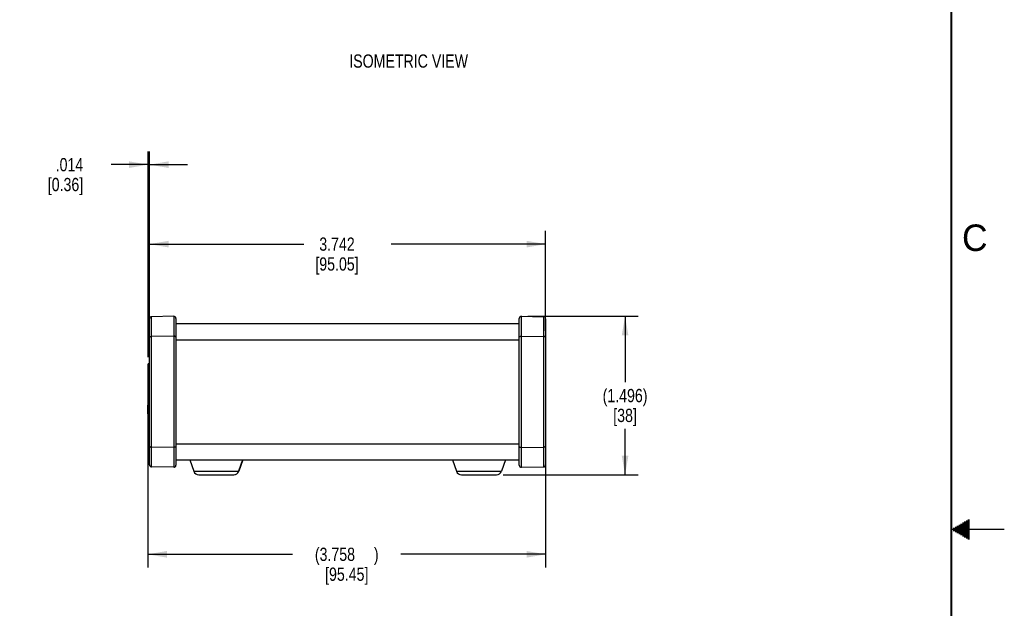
# Model space of a CAD drawing. Header units: inches. Extents: x 0 to 34, y 0 to 22.
# Tile 27 of 47: x 24.7 to 34, y 10.3 to 15.8. Entities that reach past the tile are written whole.
import ezdxf

# ---------------------------------------------------------------- set-up
doc = ezdxf.new("R2010")
doc.units = ezdxf.units.IN
doc.header["$LTSCALE"] = 1.87
doc.header["$MEASUREMENT"] = 0
doc.layers.get('0').update_dxf_attribs({"linetype": 'CONTINUOUS'})
doc.layers.add('DETAIL', color=7, linetype='CONTINUOUS')
doc.layers.add('DIMENSIONS', color=7, linetype='CONTINUOUS')
doc.styles.get("Standard").update_dxf_attribs({"font": 'txt', "width": 0.8})
doc.styles.add('TEXTSTYLE_2', font='txt')
doc.dimstyles.new('DIMSTYLE_1', dxfattribs={"dimtxt": 0.125, "dimasz": 0.18, "dimexe": 0.125, "dimexo": 0.0625, "dimgap": 0.0625, "dimtad": 0, "dimtih": 1, "dimtoh": 1, "dimdec": 3, "dimzin": 4, "dimdsep": 46, "dimtxsty": 'STANDARD', "dimblk": '_FILLED', "dimblk1": '_FILLED', "dimblk2": '_FILLED', "dimcen": 0.09, "dimadec": 0, "dimazin": 0, "dimtp": 0.001, "dimtm": 0.001, "dimtfac": 1, "dimtdec": 3, "dimtofl": 0, "dimtmove": 0, "dimatfit": 3, "dimldrblk": '_FILLED', "dimfxl": 1, "dimtolj": 1, "dimtzin": 4, "dimarcsym": 0})

# ---------------------------------------------------------------- blocks, each defined once
blk = doc.blocks.new('_FILLED')
at = {"color": 0, "linetype": 'BYBLOCK'}
blk.add_solid([(0, 0), (-1, 0.174), (-1, -0.174)], dxfattribs=at)
blk = doc.blocks.new('*D25')
at = {"layer": 'DIMENSIONS', "color": 2, "linetype": 'CONTINUOUS'}
for p, q in [((29.5008, 13.0104), (30.5429, 13.0104)), ((30.4179, 13.0104), (30.4179, 12.3874)), ((30.4179, 11.5144), (30.4179, 11.9499)), ((29.2652, 11.5144), (30.5429, 11.5144))]:
    blk.add_line(p, q, dxfattribs=at)
at = {"layer": 'DIMENSIONS', "color": 2, "linetype": 'CONTINUOUS', "xscale": 0.18, "yscale": 0.18, "zscale": 0.18}
for p, rotation in [((30.4179, 13.0104), 90), ((30.4179, 11.5144), 270)]:
    blk.add_blockref('_FILLED', p, dxfattribs=dict(at, rotation=rotation))
at = {"layer": 'DIMENSIONS', "color": 2, "linetype": 'CONTINUOUS', "insert": (30.4179, 12.3249), "char_height": 0.125, "width": 0.7, "attachment_point": 2, "line_spacing_factor": 0.9}
blk.add_mtext('(1.496)\\P[38]', dxfattribs=at)
blk = doc.blocks.new('*D26')
at = {"layer": 'DIMENSIONS', "color": 2, "linetype": 'CONTINUOUS'}
for p, q in [((25.9259, 12.241), (25.9259, 13.8164)), ((29.6679, 12.8734), (29.6679, 13.8164)), ((25.9259, 13.6914), (27.3844, 13.6914)), ((29.6679, 13.6914), (28.2094, 13.6914))]:
    blk.add_line(p, q, dxfattribs=at)
at = {"layer": 'DIMENSIONS', "color": 2, "linetype": 'CONTINUOUS', "xscale": 0.18, "yscale": 0.18, "zscale": 0.18, "rotation": 180}
blk.add_blockref('_FILLED', (25.9259, 13.6914), dxfattribs=at)
at = {"layer": 'DIMENSIONS', "color": 2, "linetype": 'CONTINUOUS', "xscale": 0.18, "yscale": 0.18, "zscale": 0.18}
blk.add_blockref('_FILLED', (29.6679, 13.6914), dxfattribs=at)
at = {"layer": 'DIMENSIONS', "color": 2, "linetype": 'CONTINUOUS', "insert": (27.6969, 13.7539), "char_height": 0.125, "width": 0.7, "attachment_point": 2, "line_spacing_factor": 0.9}
blk.add_mtext('3.742\\P[95.05]', dxfattribs=at)
blk = doc.blocks.new('*D27')
at = {"layer": 'DIMENSIONS', "color": 2, "linetype": 'CONTINUOUS'}
for p, q in [((25.9099, 12.0277), (25.9099, 10.6394)), ((29.6679, 11.7224), (29.6679, 10.6394)), ((25.9099, 10.7644), (27.2764, 10.7644)), ((29.6679, 10.7644), (28.3014, 10.7644))]:
    blk.add_line(p, q, dxfattribs=at)
at = {"layer": 'DIMENSIONS', "color": 2, "linetype": 'CONTINUOUS', "xscale": 0.18, "yscale": 0.18, "zscale": 0.18, "rotation": 180}
blk.add_blockref('_FILLED', (25.9099, 10.7644), dxfattribs=at)
at = {"layer": 'DIMENSIONS', "color": 2, "linetype": 'CONTINUOUS', "xscale": 0.18, "yscale": 0.18, "zscale": 0.18}
blk.add_blockref('_FILLED', (29.6679, 10.7644), dxfattribs=at)
at = {"layer": 'DIMENSIONS', "color": 2, "linetype": 'CONTINUOUS', "insert": (27.7889, 10.8269), "char_height": 0.125, "width": 0.9, "attachment_point": 2, "line_spacing_factor": 0.9}
blk.add_mtext('(3.758{\\Ftxt.shx;\\W1.600000;\\H0.125000; })\\P[95.45]', dxfattribs=at)
blk = doc.blocks.new('*D28')
at = {"layer": 'DIMENSIONS', "color": 2, "linetype": 'CONTINUOUS'}
for p, q in [((25.9119, 12.6249), (25.9119, 14.5664)), ((25.9259, 12.8734), (25.9259, 14.5664)), ((25.9119, 14.4414), (25.5623, 14.4414)), ((25.9259, 14.4414), (26.2859, 14.4414))]:
    blk.add_line(p, q, dxfattribs=at)
at = {"layer": 'DIMENSIONS', "color": 2, "linetype": 'CONTINUOUS', "xscale": 0.18, "yscale": 0.18, "zscale": 0.18}
blk.add_blockref('_FILLED', (25.9119, 14.4414), dxfattribs=at)
at = {"layer": 'DIMENSIONS', "color": 2, "linetype": 'CONTINUOUS', "xscale": 0.18, "yscale": 0.18, "zscale": 0.18, "rotation": 180}
blk.add_blockref('_FILLED', (25.9259, 14.4414), dxfattribs=at)
at = {"layer": 'DIMENSIONS', "color": 2, "linetype": 'CONTINUOUS', "insert": (25.2998, 14.5039), "char_height": 0.125, "width": 0.6, "attachment_point": 3, "line_spacing_factor": 0.9}
blk.add_mtext('.014\\P[0.36]', dxfattribs=at)

msp = doc.modelspace()

# ---------------------------------------------------------------- linework, layer by layer
at = {"color": 7, "linetype": 'CONTINUOUS'}
for p, q in [((25.9259, 11.6091), (25.9259, 12.9868)), ((26.1556, 13.0104), (25.9456, 13.0068)), ((25.9456, 11.5891), (25.9456, 13.0068)), ((26.1556, 13.0104), (26.1556, 11.5854)), ((26.1759, 12.9904), (26.1759, 11.6054)), ((26.1759, 12.9414), (29.4179, 12.9414)), ((29.4179, 11.6054), (29.4179, 12.9904)), ((29.4383, 13.0104), (29.6483, 13.0068)), ((29.4383, 11.5854), (29.4383, 13.0104)), ((29.6483, 13.0068), (29.6483, 11.5891)), ((29.6679, 12.9868), (29.6679, 11.6091)), ((26.1556, 12.8225), (25.9456, 12.8207)), ((26.1759, 12.7886), (29.4179, 12.7886)), ((29.4383, 12.8225), (29.6483, 12.8207)), ((25.9119, 12.0174), (25.9119, 12.5624)), ((25.9119, 12.5624), (25.9259, 12.5624)), ((25.9119, 12.4524), (25.9259, 12.4524)), ((25.9119, 12.3524), (25.9259, 12.3524)), ((25.9119, 12.2474), (25.9259, 12.2474)), ((25.9099, 12.0902), (25.9099, 12.1702)), ((25.9119, 12.1702), (25.9099, 12.1702)), ((25.9119, 12.1474), (25.9259, 12.1474)), ((25.9119, 12.0902), (25.9099, 12.0902)), ((25.9259, 12.0174), (25.9119, 12.0174)), ((26.1556, 11.7733), (25.9456, 11.7751)), ((26.1759, 11.8072), (29.4179, 11.8072)), ((29.4383, 11.7733), (29.6483, 11.7751)), ((26.1759, 11.6544), (29.4179, 11.6544)), ((26.3059, 11.6544), (26.3441, 11.5476)), ((26.8059, 11.6544), (26.7678, 11.5476)), ((26.8069, 11.6544), (26.7688, 11.5476)), ((28.7879, 11.6544), (28.8261, 11.5476)), ((29.2879, 11.6544), (29.2498, 11.5476)), ((26.1556, 11.5854), (25.9456, 11.5891)), ((26.3441, 11.5476), (26.7688, 11.5476)), ((28.8261, 11.5476), (29.2498, 11.5476)), ((29.4383, 11.5854), (29.6483, 11.5891)), ((26.3912, 11.5144), (26.7207, 11.5144)), ((28.8732, 11.5144), (29.2027, 11.5144))]:
    msp.add_line(p, q, dxfattribs=at)
at = {"color": 2, "linetype": 'CONTINUOUS'}
for p, q in [((33.6213, 11.07), (33.6697, 11.07)), ((33.6386, 11.08), (33.6697, 11.08)), ((33.6559, 11.09), (33.6697, 11.09)), ((34, 11), (33.5, 11)), ((33.5173, 11.01), (33.6697, 11.01)), ((33.5173, 10.99), (33.6697, 10.99)), ((33.5347, 11.02), (33.6697, 11.02)), ((33.5347, 10.98), (33.6697, 10.98)), ((33.552, 11.03), (33.6697, 11.03)), ((33.5693, 11.04), (33.6697, 11.04)), ((33.5866, 11.05), (33.6697, 11.05)), ((33.6039, 11.06), (33.6697, 11.06)), ((33.552, 10.97), (33.6697, 10.97)), ((33.5693, 10.96), (33.6697, 10.96)), ((33.5866, 10.95), (33.6697, 10.95)), ((33.6039, 10.94), (33.6697, 10.94)), ((33.6213, 10.93), (33.6697, 10.93)), ((33.6386, 10.92), (33.6697, 10.92)), ((33.6559, 10.91), (33.6697, 10.91))]:
    msp.add_line(p, q, dxfattribs=at)
at = {"color": 7, "linetype": 'CONTINUOUS', "const_width": 0.02}
msp.add_lwpolyline([(33.5, 0.5), (33.5, 21.5)], dxfattribs=at)
at = {"color": 7, "linetype": 'CONTINUOUS'}
for centre, radius, start, end in [((25.9459, 12.9868), 0.02, 91, 180), ((26.1559, 12.9904), 0.02, 0, 91), ((29.4379, 12.9904), 0.02, 89, 180), ((29.6479, 12.9868), 0.02, 0, 89), ((26.0599, 12.3086), 0.2938, 117.19833, 120.24801), ((25.9949, 12.2564), 0.253, 250.85154, 254.14127), ((25.9459, 11.6091), 0.02, 180, 269), ((26.1559, 11.6054), 0.02, 269, 360), ((26.3912, 11.5644), 0.05, 199.65382, 270), ((26.7207, 11.5644), 0.05, 270, 340.34618), ((26.7217, 11.5644), 0.05, 270, 340.34618), ((28.8732, 11.5644), 0.05, 199.65382, 270), ((29.2027, 11.5644), 0.05, 270, 340.34618), ((29.4379, 11.6054), 0.02, 180, 271), ((29.6479, 11.6091), 0.02, 271, 360)]:
    msp.add_arc(centre, radius, start, end, dxfattribs=at)
for points, knots in [([(25.9259, 12.8109), (25.9259, 12.8115), (25.9262, 12.8129), (25.9274, 12.8148), (25.9293, 12.8164), (25.9317, 12.8179), (25.9347, 12.8191), (25.9381, 12.82), (25.9418, 12.8205), (25.9443, 12.8207), (25.9456, 12.8207)], [0, 0, 0, 0, 0.081254, 0.171417, 0.275662, 0.3958, 0.531252, 0.679685, 0.837658, 1, 1, 1, 1]), ([(26.1759, 12.8127), (26.1759, 12.8133), (26.1756, 12.8147), (26.1744, 12.8166), (26.1724, 12.8183), (26.1699, 12.8198), (26.1668, 12.821), (26.1633, 12.8219), (26.1595, 12.8224), (26.1569, 12.8225), (26.1556, 12.8225)], [0, 0, 0, 0, 0.080752, 0.170715, 0.275134, 0.395707, 0.531666, 0.680449, 0.838372, 1, 1, 1, 1]), ([(29.4179, 12.8127), (29.4179, 12.8133), (29.4182, 12.8147), (29.4195, 12.8166), (29.4214, 12.8183), (29.424, 12.8198), (29.4271, 12.821), (29.4306, 12.8219), (29.4344, 12.8224), (29.437, 12.8225), (29.4383, 12.8225)], [0, 0, 0, 0, 0.080752, 0.170715, 0.275134, 0.395707, 0.531666, 0.680449, 0.838372, 1, 1, 1, 1]), ([(29.6679, 12.8109), (29.6679, 12.8115), (29.6676, 12.8129), (29.6664, 12.8148), (29.6646, 12.8164), (29.6621, 12.8179), (29.6591, 12.8191), (29.6558, 12.82), (29.6521, 12.8205), (29.6496, 12.8207), (29.6483, 12.8207)], [0, 0, 0, 0, 0.081254, 0.171417, 0.275662, 0.3958, 0.531252, 0.679685, 0.837658, 1, 1, 1, 1]), ([(25.9259, 11.7849), (25.9259, 11.7843), (25.9262, 11.7829), (25.9274, 11.7811), (25.9293, 11.7794), (25.9317, 11.7779), (25.9347, 11.7767), (25.9381, 11.7759), (25.9418, 11.7753), (25.9443, 11.7751), (25.9456, 11.7751)], [0, 0, 0, 0, 0.081254, 0.171417, 0.275662, 0.3958, 0.531252, 0.679685, 0.837658, 1, 1, 1, 1]), ([(26.1759, 11.7831), (26.1759, 11.7825), (26.1756, 11.7811), (26.1744, 11.7792), (26.1724, 11.7775), (26.1699, 11.776), (26.1668, 11.7748), (26.1633, 11.774), (26.1595, 11.7734), (26.1569, 11.7733), (26.1556, 11.7733)], [0, 0, 0, 0, 0.080752, 0.170715, 0.275134, 0.395707, 0.531666, 0.680449, 0.838372, 1, 1, 1, 1]), ([(29.4179, 11.7831), (29.4179, 11.7825), (29.4182, 11.7811), (29.4195, 11.7792), (29.4214, 11.7775), (29.424, 11.776), (29.4271, 11.7748), (29.4306, 11.774), (29.4344, 11.7734), (29.437, 11.7733), (29.4383, 11.7733)], [0, 0, 0, 0, 0.080752, 0.170715, 0.275134, 0.395707, 0.531666, 0.680449, 0.838372, 1, 1, 1, 1]), ([(29.6679, 11.7849), (29.6679, 11.7843), (29.6676, 11.7829), (29.6664, 11.7811), (29.6646, 11.7794), (29.6621, 11.7779), (29.6591, 11.7767), (29.6558, 11.7759), (29.6521, 11.7753), (29.6496, 11.7751), (29.6483, 11.7751)], [0, 0, 0, 0, 0.081254, 0.171417, 0.275662, 0.3958, 0.531252, 0.679685, 0.837658, 1, 1, 1, 1])]:
    msp.add_open_spline(points, degree=3, knots=knots, dxfattribs=at)

# ---------------------------------------------------------------- texts
at = {"color": 2, "linetype": 'CONTINUOUS', "insert": (33.6004, 13.8767), "char_height": 0.25, "width": 0.25, "attachment_point": 1, "line_spacing_factor": 0.9, "style": 'TEXTSTYLE_2'}
msp.add_mtext('C', dxfattribs=at)
at = {"layer": 'DETAIL', "color": 2, "linetype": 'CONTINUOUS', "insert": (27.8127, 15.4815), "char_height": 0.125, "width": 1.4, "attachment_point": 1, "line_spacing_factor": 0.9}
msp.add_mtext('ISOMETRIC VIEW', dxfattribs=at)

# ---------------------------------------------------------------- dimensions: what is measured, and where the dimension line sits
at = {"layer": 'DIMENSIONS', "color": 2, "linetype": 'CONTINUOUS'}
dim = msp.add_linear_dim(base=(25.9259, 14.4414), p1=(25.9119, 12.5624), p2=(25.9259, 12.8109), dimstyle='DIMSTYLE_1', dxfattribs=at)
dim.commit()
dim.dimension.update_dxf_attribs({"geometry": '*D28', "text_midpoint": (25.1998, 14.3477), "dimtype": 160})
dim = msp.add_linear_dim(base=(25.9259, 13.6914), p1=(29.6679, 12.8109), p2=(25.9259, 12.1785), angle=180, dimstyle='DIMSTYLE_1', dxfattribs=at)
dim.commit()
dim.dimension.update_dxf_attribs({"geometry": '*D26', "text_midpoint": (27.7969, 13.5977), "dimtype": 160})
for base, p1, p2, angle, picture, middle in [((30.4179, 13.0104), (29.2027, 11.5144), (29.4383, 13.0104), 90, '*D25', (30.4179, 12.1687)), ((25.9099, 10.7644), (29.6679, 11.7849), (25.9099, 12.0902), 180, '*D27', (27.7889, 10.6707))]:
    dim = msp.add_linear_dim(base=base, p1=p1, p2=p2, angle=angle, text='(<>)', dimstyle='DIMSTYLE_1', dxfattribs=at)
    dim.commit()
    dim.dimension.update_dxf_attribs({"geometry": picture, "text_midpoint": middle, "dimtype": 160})

doc.saveas('drawing.dxf')
